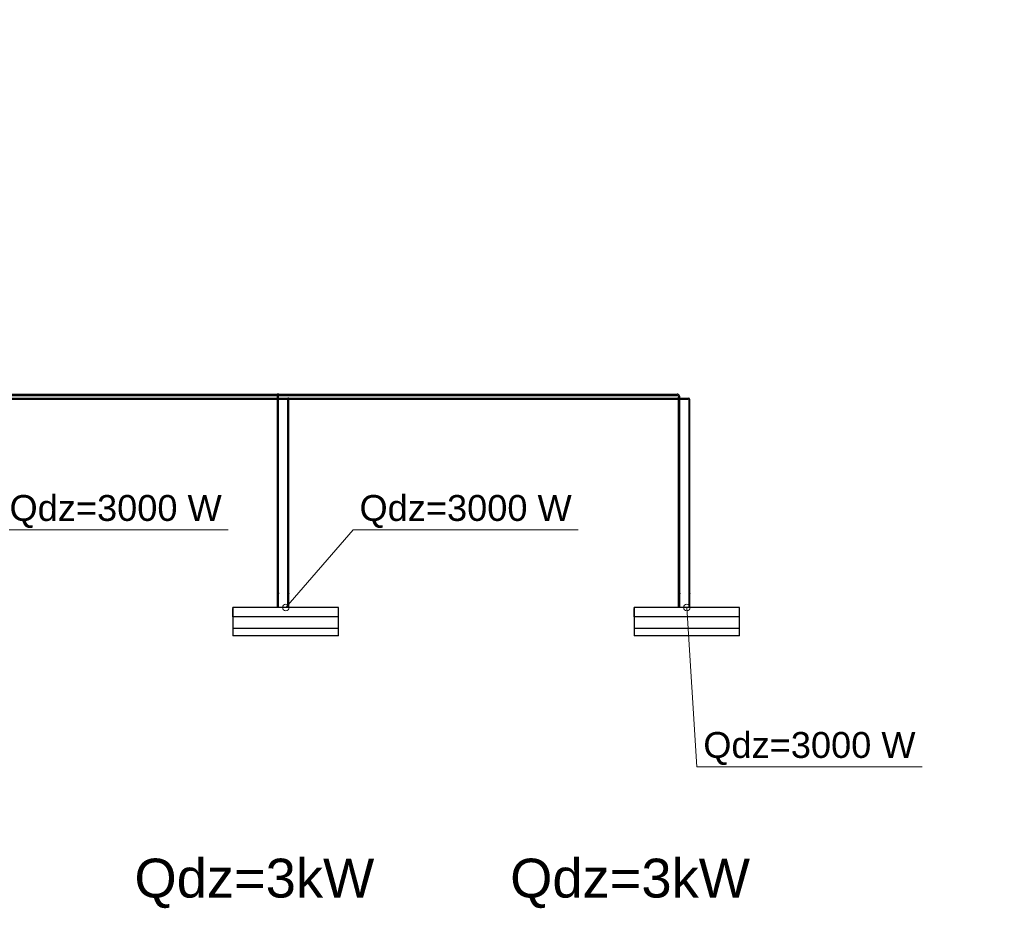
# Model space of a CAD drawing. Header units: millimetres. Extents: x -134161 to 355560, y -27497 to 30328.
# Tile 95 of 95: x 201381 to 208982, y -12433 to -5582. Entities that reach past the tile are written whole.
import ezdxf

# ---------------------------------------------------------------- set-up
doc = ezdxf.new("R2010")
doc.units = ezdxf.units.MM
doc.linetypes.add('HIDDEN', pattern=[9.525, 6.35, -3.175])
doc.linetypes.add('UnderCeiling', pattern=[6.7, 4.2, -1, 0.5, -1])
for name, color, linetype in [('0000 RAKSTLAUKUMS - LAYOUT', 7, 'CONTINUOUS'), ('Dz1-Atpakalgaita', 7, 'CONTINUOUS'), ('Dz1-Fenkoils', 7, 'CONTINUOUS'), ('Dz1-Radiators', 7, 'CONTINUOUS'), ('Dz1-Teksts-', 7, 'CONTINUOUS'), ('Dz1-Turpgaita', 7, 'CONTINUOUS')]:
    doc.layers.add(name, color=color, linetype=linetype)
doc.layers.add('AVK-K_uzdevums', color=6, linetype='CONTINUOUS', lineweight=30)
doc.styles.add('Arial', font='arial.ttf', dxfattribs={"height": 187.5})
doc.styles.add('PBL', font='arial.ttf')

# ---------------------------------------------------------------- blocks, each defined once
blk = doc.blocks.new('*U1851')
at = {"layer": 'Dz1-Atpakalgaita', "color": 6, "linetype": 'UnderCeiling', "lineweight": 25}
for p, q in [((58928.6, 8211.3, 2800), (61616.7, 8211.3, 2800)), ((58928.6, 8201.3, 2800), (61616.7, 8201.3, 2800))]:
    blk.add_line(p, q, dxfattribs=at)
blk = doc.blocks.new('*U1853')
at = {"layer": 'Dz1-Turpgaita', "color": 4, "linetype": 'UnderCeiling', "lineweight": 25}
for p, q in [((59005.8, 8180.3, 2800), (61699.5, 8180.3, 2800)), ((59005.8, 8174.3, 2800), (61699.5, 8174.3, 2800))]:
    blk.add_line(p, q, dxfattribs=at)
blk = doc.blocks.new('*U1854')
at = {"layer": 'Dz1-Atpakalgaita', "color": 6, "linetype": 'UnderCeiling', "lineweight": 25}
for p, q in [((61630.7, 8211.3, 2800), (61616.7, 8211.3, 2800)), ((61619.1, 8201.6, 2801.9), (61618.7, 8201.3, 2800)), ((61620.1, 8202.7, 2803.5), (61619.1, 8201.6, 2801.9)), ((61621.8, 8204.4, 2804.6), (61620.1, 8202.7, 2803.5)), ((61623.7, 8206.3, 2805), (61621.8, 8204.4, 2804.6)), ((61625.6, 8204.4, 2804.6), (61623.7, 8206.3, 2805)), ((61627.2, 8202.7, 2803.5), (61625.6, 8204.4, 2804.6)), ((61628.3, 8201.6, 2801.9), (61627.2, 8202.7, 2803.5)), ((61628.7, 8201.3, 2800), (61628.3, 8201.6, 2801.9)), ((61630.7, 8201.3, 2800), (61628.7, 8201.3, 2800))]:
    blk.add_line(p, q, dxfattribs=at)
at = {"layer": 'Dz1-Atpakalgaita', "color": 6, "linetype": 'UnderCeiling', "lineweight": 25, "extrusion": (-1, 0, 0)}
for centre in [(61616.7, 8206.3, 2800), (61630.7, 8206.3, 2800)]:
    blk.add_ellipse(centre, major_axis=(0, -5), ratio=1, start_param=0, end_param=3.141593, dxfattribs=at)
at = {"layer": 'Dz1-Atpakalgaita', "color": 6, "linetype": 'UnderCeiling', "lineweight": 25, "extrusion": (0, 0, -1)}
blk.add_ellipse((61617.2, 8199.8, 2800), major_axis=(0, 1.5), ratio=1, start_param=0, end_param=1.570796, dxfattribs=at)
at = {"layer": 'Dz1-Atpakalgaita', "color": 6, "linetype": 'UnderCeiling', "lineweight": 25, "extrusion": (0, -1, 0)}
blk.add_ellipse((61623.7, 8199.8, 2800), major_axis=(5, 0), ratio=1, start_param=0, end_param=3.141593, dxfattribs=at)
at = {"layer": 'Dz1-Atpakalgaita', "color": 6, "linetype": 'UnderCeiling', "lineweight": 25}
blk.add_ellipse((61630.2, 8199.8, 2800), major_axis=(0, 1.5), ratio=1, start_param=0, end_param=1.570796, dxfattribs=at)
blk = doc.blocks.new('*U1855')
at = {"layer": 'Dz1-Atpakalgaita', "color": 6, "linetype": 'UnderCeiling', "lineweight": 25}
for p, q in [((61630.7, 8211.3, 2800), (64705.4, 8211.3, 2800)), ((61630.7, 8201.3, 2800), (64705.4, 8201.3, 2800))]:
    blk.add_line(p, q, dxfattribs=at)
blk = doc.blocks.new('*U1856')
at = {"layer": 'Dz1-Turpgaita', "color": 4, "linetype": 'UnderCeiling', "lineweight": 25}
for p, q in [((61707.9, 8180.3, 2800), (61699.5, 8180.3, 2800)), ((61700.9, 8174.5, 2801.1), (61700.7, 8174.3, 2800)), ((61701.6, 8175.1, 2802.1), (61700.9, 8174.5, 2801.1)), ((61702.5, 8176.1, 2802.8), (61701.6, 8175.1, 2802.1)), ((61703.7, 8177.3, 2803), (61702.5, 8176.1, 2802.8)), ((61704.8, 8176.1, 2802.8), (61703.7, 8177.3, 2803)), ((61705.8, 8175.1, 2802.1), (61704.8, 8176.1, 2802.8)), ((61706.5, 8174.5, 2801.1), (61705.8, 8175.1, 2802.1)), ((61706.7, 8174.3, 2800), (61706.5, 8174.5, 2801.1)), ((61707.9, 8174.3, 2800), (61706.7, 8174.3, 2800))]:
    blk.add_line(p, q, dxfattribs=at)
at = {"layer": 'Dz1-Turpgaita', "color": 4, "linetype": 'UnderCeiling', "lineweight": 25, "extrusion": (-1, 0, 0)}
for centre in [(61699.5, 8177.3, 2800), (61707.9, 8177.3, 2800)]:
    blk.add_ellipse(centre, major_axis=(0, -3), ratio=1, start_param=0, end_param=3.141593, dxfattribs=at)
at = {"layer": 'Dz1-Turpgaita', "color": 4, "linetype": 'UnderCeiling', "lineweight": 25, "extrusion": (0, 0, -1)}
blk.add_ellipse((61699.8, 8173.4, 2800), major_axis=(0, 0.9), ratio=1, start_param=0, end_param=1.570796, dxfattribs=at)
at = {"layer": 'Dz1-Turpgaita', "color": 4, "linetype": 'UnderCeiling', "lineweight": 25, "extrusion": (0, -1, 0)}
blk.add_ellipse((61703.7, 8173.3, 2800), major_axis=(3, 0), ratio=1, start_param=0, end_param=3.141593, dxfattribs=at)
at = {"layer": 'Dz1-Turpgaita', "color": 4, "linetype": 'UnderCeiling', "lineweight": 25}
blk.add_ellipse((61707.6, 8173.4, 2800), major_axis=(0, 0.9), ratio=1, start_param=0, end_param=1.570796, dxfattribs=at)
blk = doc.blocks.new('*U1857')
at = {"layer": 'Dz1-Turpgaita', "color": 4, "linetype": 'UnderCeiling', "lineweight": 25}
for p, q in [((61707.9, 8180.3, 2800), (64791.4, 8180.3, 2800)), ((61707.9, 8174.3, 2800), (64791.4, 8174.3, 2800))]:
    blk.add_line(p, q, dxfattribs=at)
blk = doc.blocks.new('*U1858')
at = {"layer": 'Dz1-Atpakalgaita', "color": 6, "linetype": 'UnderCeiling', "lineweight": 25}
for major_axis in [(20, 0), (10, 0)]:
    blk.add_ellipse((64705.4, 8191.3, 2800), major_axis=major_axis, ratio=1, start_param=0, end_param=1.570796, dxfattribs=at)
at = {"layer": 'Dz1-Atpakalgaita', "color": 6, "linetype": 'UnderCeiling', "lineweight": 25, "extrusion": (-1, 0, 0)}
blk.add_ellipse((64705.4, 8206.3, 2800), major_axis=(0, -5), ratio=1, start_param=0, end_param=3.141593, dxfattribs=at)
at = {"layer": 'Dz1-Atpakalgaita', "color": 6, "linetype": 'UnderCeiling', "lineweight": 25, "extrusion": (0, -1, 0)}
blk.add_ellipse((64720.4, 8191.3, 2800), major_axis=(5, 0), ratio=1, start_param=0, end_param=3.141593, dxfattribs=at)
blk = doc.blocks.new('*U1859')
at = {"layer": 'Dz1-Turpgaita', "color": 4, "linetype": 'UnderCeiling', "lineweight": 25}
for major_axis in [(12, 0), (6, 0)]:
    blk.add_ellipse((64791.4, 8168.3, 2800), major_axis=major_axis, ratio=1, start_param=0, end_param=1.570796, dxfattribs=at)
at = {"layer": 'Dz1-Turpgaita', "color": 4, "linetype": 'UnderCeiling', "lineweight": 25, "extrusion": (-1, 0, 0)}
blk.add_ellipse((64791.4, 8177.3, 2800), major_axis=(0, -3), ratio=1, start_param=0, end_param=3.141593, dxfattribs=at)
at = {"layer": 'Dz1-Turpgaita', "color": 4, "linetype": 'UnderCeiling', "lineweight": 25, "extrusion": (0, -1, 0)}
blk.add_ellipse((64800.4, 8168.3, 2800), major_axis=(3, 0), ratio=1, start_param=0, end_param=3.141593, dxfattribs=at)
blk = doc.blocks.new('*U2009')
at = {"layer": 'Dz1-Teksts-', "color": 7, "linetype": 'Continuous', "lineweight": 0}
for p, q in [((58981.6, 6564.6, 2200), (59500.8, 7164.3, 2200)), ((59500.8, 7164.3, 2200), (61239.4, 7164.3, 2200))]:
    blk.add_line(p, q, dxfattribs=at)
at = {"layer": 'Dz1-Teksts-', "color": 7, "linetype": 'Continuous', "lineweight": 0, "extrusion": (0, 0, -1)}
blk.add_circle((-58981.6, 6564.6, -2200), 25, dxfattribs=at)
at = {"layer": 'Dz1-Teksts-', "color": 7, "linetype": 'Continuous', "lineweight": 0, "style": 'Arial'}
blk.add_text('Qdz=3000 W', height=200, dxfattribs=at).set_placement((59550.9, 7233.2, 2200))
blk = doc.blocks.new('*U2022')
at = {"layer": 'Dz1-Teksts-', "color": 7, "linetype": 'Continuous', "lineweight": 0}
for p, q in [((61683.7, 6564.6, 2200), (62202.9, 7164.3, 2200)), ((62202.9, 7164.3, 2200), (63941.5, 7164.3, 2200))]:
    blk.add_line(p, q, dxfattribs=at)
at = {"layer": 'Dz1-Teksts-', "color": 7, "linetype": 'Continuous', "lineweight": 0, "extrusion": (0, 0, -1)}
blk.add_circle((-61683.7, 6564.6, -2200), 25, dxfattribs=at)
at = {"layer": 'Dz1-Teksts-', "color": 7, "linetype": 'Continuous', "lineweight": 0, "style": 'Arial'}
blk.add_text('Qdz=3000 W', height=200, dxfattribs=at).set_placement((62253, 7233.2, 2200))
blk = doc.blocks.new('*U2023')
at = {"layer": 'Dz1-Atpakalgaita', "color": 6, "linetype": 'UnderCeiling', "lineweight": 25}
for p, q in [((61618.7, 6688.6, 2800), (61618.7, 8199.8, 2800)), ((61628.7, 6688.6, 2800), (61628.7, 8199.8, 2800))]:
    blk.add_line(p, q, dxfattribs=at)
blk = doc.blocks.new('*U2024')
at = {"layer": 'Dz1-Turpgaita', "color": 4, "linetype": 'UnderCeiling', "lineweight": 25}
for p, q in [((61700.7, 6682.6, 2800), (61700.7, 8173.3, 2800)), ((61706.7, 6682.6, 2800), (61706.7, 8173.3, 2800))]:
    blk.add_line(p, q, dxfattribs=at)
blk = doc.blocks.new('*U2025')
at = {"layer": 'Dz1-Atpakalgaita', "color": 6, "linetype": 'UnderCeiling', "lineweight": 25, "extrusion": (0, 1, 0)}
blk.add_ellipse((61623.7, 6688.6, 2800), major_axis=(-5, 0), ratio=1, start_param=0, end_param=3.141593, dxfattribs=at)
at = {"layer": 'Dz1-Atpakalgaita', "color": 6, "linetype": 'UnderCeiling', "lineweight": 25, "extrusion": (-1, 0, 0)}
for centre in [(61618.7, 6688.6, 2785), (61628.7, 6688.6, 2785)]:
    blk.add_ellipse(centre, major_axis=(0, -15), ratio=1, start_param=0, end_param=1.570796, dxfattribs=at)
at = {"layer": 'Dz1-Atpakalgaita', "color": 7, "linetype": 'HIDDEN', "lineweight": -3, "extrusion": (0, 0, -1)}
blk.add_ellipse((61623.7, 6673.6, 2785), major_axis=(-5, 0), ratio=1, start_param=0, end_param=3.141593, dxfattribs=at)
at = {"layer": 'Dz1-Atpakalgaita', "color": 6, "linetype": 'UnderCeiling', "lineweight": 25, "extrusion": (0, 0, -1)}
blk.add_ellipse((61623.7, 6673.6, 2785), major_axis=(5, 0), ratio=1, start_param=0, end_param=3.141593, dxfattribs=at)
blk = doc.blocks.new('*U2026')
at = {"layer": 'Dz1-Atpakalgaita', "color": 7, "linetype": 'Continuous', "lineweight": -3}
for p, q in [((61623.7, 6673.6, 2378.5), (61623.7, 6673.6, 2377.5)), ((61623.7, 6673.6, 2628.5), (61623.7, 6673.6, 2627.5))]:
    blk.add_line(p, q, dxfattribs=at)
blk = doc.blocks.new('*U2027')
at = {"layer": 'Dz1-Turpgaita', "color": 4, "linetype": 'UnderCeiling', "lineweight": 25, "extrusion": (0, 1, 0)}
blk.add_ellipse((61703.7, 6682.6, 2800), major_axis=(-3, 0), ratio=1, start_param=0, end_param=3.141593, dxfattribs=at)
at = {"layer": 'Dz1-Turpgaita', "color": 4, "linetype": 'UnderCeiling', "lineweight": 25, "extrusion": (-1, 0, 0)}
for centre in [(61700.7, 6682.6, 2791), (61706.7, 6682.6, 2791)]:
    blk.add_ellipse(centre, major_axis=(0, -9), ratio=1, start_param=0, end_param=1.570796, dxfattribs=at)
at = {"layer": 'Dz1-Turpgaita', "color": 7, "linetype": 'HIDDEN', "lineweight": -3, "extrusion": (0, 0, -1)}
blk.add_ellipse((61703.7, 6673.6, 2791), major_axis=(-3, 0), ratio=1, start_param=0, end_param=3.141593, dxfattribs=at)
at = {"layer": 'Dz1-Turpgaita', "color": 4, "linetype": 'UnderCeiling', "lineweight": 25, "extrusion": (0, 0, -1)}
blk.add_ellipse((61703.7, 6673.6, 2791), major_axis=(3, 0), ratio=1, start_param=0, end_param=3.141593, dxfattribs=at)
blk = doc.blocks.new('*U2028')
at = {"layer": 'Dz1-Turpgaita', "color": 7, "linetype": 'Continuous', "lineweight": -3}
for p, q in [((61703.7, 6673.6, 2372.5), (61703.7, 6673.6, 2371.5)), ((61703.7, 6673.6, 2622.5), (61703.7, 6673.6, 2621.5))]:
    blk.add_line(p, q, dxfattribs=at)
blk = doc.blocks.new('*U2029')
at = {"layer": 'Dz1-Turpgaita', "color": 4, "linetype": 'UnderCeiling', "lineweight": 25, "extrusion": (1, 0, 0)}
for centre in [(61700.7, 6664.6, 2122.5), (61706.7, 6664.6, 2122.5)]:
    blk.add_ellipse(centre, major_axis=(0, 0, -9), ratio=1, start_param=0, end_param=1.570796, dxfattribs=at)
at = {"layer": 'Dz1-Turpgaita', "color": 4, "linetype": 'UnderCeiling', "lineweight": 25, "extrusion": (0, -1, 0)}
blk.add_ellipse((61703.7, 6664.6, 2113.5), major_axis=(3, 0), ratio=1, start_param=0, end_param=3.141593, dxfattribs=at)
blk = doc.blocks.new('*U2030')
at = {"layer": 'Dz1-Turpgaita', "color": 4, "linetype": 'UnderCeiling', "lineweight": 25}
for p, q in [((61700.7, 6564.6, 2113.5), (61700.7, 6664.6, 2113.5)), ((61706.7, 6564.6, 2113.5), (61706.7, 6664.6, 2113.5))]:
    blk.add_line(p, q, dxfattribs=at)
blk = doc.blocks.new('*U2031')
at = {"layer": 'Dz1-Atpakalgaita', "color": 6, "linetype": 'UnderCeiling', "lineweight": 25, "extrusion": (1, 0, 0)}
for centre in [(61618.7, 6658.6, 2128.5), (61628.7, 6658.6, 2128.5)]:
    blk.add_ellipse(centre, major_axis=(0, 0, -15), ratio=1, start_param=0, end_param=1.570796, dxfattribs=at)
at = {"layer": 'Dz1-Atpakalgaita', "color": 6, "linetype": 'UnderCeiling', "lineweight": 25, "extrusion": (0, -1, 0)}
blk.add_ellipse((61623.7, 6658.6, 2113.5), major_axis=(5, 0), ratio=1, start_param=0, end_param=3.141593, dxfattribs=at)
blk = doc.blocks.new('*U2032')
at = {"layer": 'Dz1-Atpakalgaita', "color": 6, "linetype": 'UnderCeiling', "lineweight": 25}
for p, q in [((61618.7, 6564.6, 2113.5), (61618.7, 6658.6, 2113.5)), ((61628.7, 6564.6, 2113.5), (61628.7, 6658.6, 2113.5))]:
    blk.add_line(p, q, dxfattribs=at)
blk = doc.blocks.new('*U2033')
at = {"layer": 'Dz1-Radiators', "color": 7, "linetype": 'Continuous', "lineweight": -3}
blk.add_line((61703.7, 6564.6, 2113.5), (61703.7, 6564.6, 2112.5), dxfattribs=at)
blk = doc.blocks.new('*U2034')
at = {"layer": 'Dz1-Fenkoils', "color": 7, "linetype": 'HIDDEN', "lineweight": -3}
for p, q in [((61276.2, 6492.2, 2060.7), (61276.2, 6564.6, 2057.5)), ((61276.2, 6564.6, 2057.5), (61276.2, 6564.6, 2342.5)), ((62091.2, 6564.6, 2342.5), (62091.2, 6564.6, 2057.5)), ((61276.2, 6347.6, 2309.2), (61276.2, 6347.6, 2128.8)), ((62091.2, 6347.6, 2128.8), (62091.2, 6347.6, 2309.2))]:
    blk.add_line(p, q, dxfattribs=at)
at = {"layer": 'Dz1-Fenkoils', "color": 7, "linetype": 'Continuous', "lineweight": -3}
for p, q in [((62091.2, 6564.6, 2342.5), (61276.2, 6564.6, 2342.5)), ((61276.2, 6564.6, 2342.5), (61276.2, 6492.2, 2342.5)), ((62091.2, 6492.2, 2342.5), (62091.2, 6564.6, 2342.5)), ((62091.2, 6492.2, 2342.5), (61276.2, 6492.2, 2342.5)), ((61276.2, 6492.2, 2342.5), (61276.2, 6401.8, 2328.2)), ((62091.2, 6401.8, 2328.2), (62091.2, 6492.2, 2342.5)), ((62091.2, 6401.8, 2328.2), (61276.2, 6401.8, 2328.2)), ((61276.2, 6401.8, 2328.2), (61276.2, 6347.6, 2309.2)), ((62091.2, 6347.6, 2309.2), (62091.2, 6401.8, 2328.2)), ((62091.2, 6347.6, 2309.2), (61276.2, 6347.6, 2309.2))]:
    blk.add_line(p, q, dxfattribs=at)
blk = doc.blocks.new('*U2035')
at = {"layer": 'Dz1-Teksts-', "color": 7, "linetype": 'Continuous', "lineweight": 0}
for p, q in [((64780.4, 6564.6, 2200), (64857.3, 5335.1, 2200)), ((64857.3, 5335.1, 2200), (66596, 5335.1, 2200))]:
    blk.add_line(p, q, dxfattribs=at)
at = {"layer": 'Dz1-Teksts-', "color": 7, "linetype": 'Continuous', "lineweight": 0, "extrusion": (0, 0, -1)}
blk.add_circle((-64780.4, 6564.6, -2200), 25, dxfattribs=at)
at = {"layer": 'Dz1-Teksts-', "color": 7, "linetype": 'Continuous', "lineweight": 0, "style": 'Arial'}
blk.add_text('Qdz=3000 W', height=200, dxfattribs=at).set_placement((64907.4, 5404, 2200))
blk = doc.blocks.new('*U2036')
at = {"layer": 'Dz1-Atpakalgaita', "color": 6, "linetype": 'UnderCeiling', "lineweight": 25}
for p, q in [((64715.4, 6688.6, 2800), (64715.4, 8191.3, 2800)), ((64725.4, 6688.6, 2800), (64725.4, 8191.3, 2800))]:
    blk.add_line(p, q, dxfattribs=at)
blk = doc.blocks.new('*U2037')
at = {"layer": 'Dz1-Turpgaita', "color": 4, "linetype": 'UnderCeiling', "lineweight": 25}
for p, q in [((64797.4, 6682.6, 2800), (64797.4, 8168.3, 2800)), ((64803.4, 6682.6, 2800), (64803.4, 8168.3, 2800))]:
    blk.add_line(p, q, dxfattribs=at)
blk = doc.blocks.new('*U2038')
at = {"layer": 'Dz1-Atpakalgaita', "color": 6, "linetype": 'UnderCeiling', "lineweight": 25, "extrusion": (0, 1, 0)}
blk.add_ellipse((64720.4, 6688.6, 2800), major_axis=(-5, 0), ratio=1, start_param=0, end_param=3.141593, dxfattribs=at)
at = {"layer": 'Dz1-Atpakalgaita', "color": 6, "linetype": 'UnderCeiling', "lineweight": 25, "extrusion": (-1, 0, 0)}
for centre in [(64715.4, 6688.6, 2785), (64725.4, 6688.6, 2785)]:
    blk.add_ellipse(centre, major_axis=(0, -15), ratio=1, start_param=0, end_param=1.570796, dxfattribs=at)
at = {"layer": 'Dz1-Atpakalgaita', "color": 7, "linetype": 'HIDDEN', "lineweight": -3, "extrusion": (0, 0, -1)}
blk.add_ellipse((64720.4, 6673.6, 2785), major_axis=(-5, 0), ratio=1, start_param=0, end_param=3.141593, dxfattribs=at)
at = {"layer": 'Dz1-Atpakalgaita', "color": 6, "linetype": 'UnderCeiling', "lineweight": 25, "extrusion": (0, 0, -1)}
blk.add_ellipse((64720.4, 6673.6, 2785), major_axis=(5, 0), ratio=1, start_param=0, end_param=3.141593, dxfattribs=at)
blk = doc.blocks.new('*U2039')
at = {"layer": 'Dz1-Atpakalgaita', "color": 7, "linetype": 'Continuous', "lineweight": -3}
for p, q in [((64720.4, 6673.6, 2378.5), (64720.4, 6673.6, 2377.5)), ((64720.4, 6673.6, 2628.5), (64720.4, 6673.6, 2627.5))]:
    blk.add_line(p, q, dxfattribs=at)
blk = doc.blocks.new('*U2040')
at = {"layer": 'Dz1-Turpgaita', "color": 4, "linetype": 'UnderCeiling', "lineweight": 25, "extrusion": (0, 1, 0)}
blk.add_ellipse((64800.4, 6682.6, 2800), major_axis=(-3, 0), ratio=1, start_param=0, end_param=3.141593, dxfattribs=at)
at = {"layer": 'Dz1-Turpgaita', "color": 4, "linetype": 'UnderCeiling', "lineweight": 25, "extrusion": (-1, 0, 0)}
for centre in [(64797.4, 6682.6, 2791), (64803.4, 6682.6, 2791)]:
    blk.add_ellipse(centre, major_axis=(0, -9), ratio=1, start_param=0, end_param=1.570796, dxfattribs=at)
at = {"layer": 'Dz1-Turpgaita', "color": 7, "linetype": 'HIDDEN', "lineweight": -3, "extrusion": (0, 0, -1)}
blk.add_ellipse((64800.4, 6673.6, 2791), major_axis=(-3, 0), ratio=1, start_param=0, end_param=3.141593, dxfattribs=at)
at = {"layer": 'Dz1-Turpgaita', "color": 4, "linetype": 'UnderCeiling', "lineweight": 25, "extrusion": (0, 0, -1)}
blk.add_ellipse((64800.4, 6673.6, 2791), major_axis=(3, 0), ratio=1, start_param=0, end_param=3.141593, dxfattribs=at)
blk = doc.blocks.new('*U2041')
at = {"layer": 'Dz1-Turpgaita', "color": 7, "linetype": 'Continuous', "lineweight": -3}
for p, q in [((64800.4, 6673.6, 2372.5), (64800.4, 6673.6, 2371.5)), ((64800.4, 6673.6, 2622.5), (64800.4, 6673.6, 2621.5))]:
    blk.add_line(p, q, dxfattribs=at)
blk = doc.blocks.new('*U2042')
at = {"layer": 'Dz1-Turpgaita', "color": 4, "linetype": 'UnderCeiling', "lineweight": 25, "extrusion": (1, 0, 0)}
for centre in [(64797.4, 6664.6, 2122.5), (64803.4, 6664.6, 2122.5)]:
    blk.add_ellipse(centre, major_axis=(0, 0, -9), ratio=1, start_param=0, end_param=1.570796, dxfattribs=at)
at = {"layer": 'Dz1-Turpgaita', "color": 4, "linetype": 'UnderCeiling', "lineweight": 25, "extrusion": (0, -1, 0)}
blk.add_ellipse((64800.4, 6664.6, 2113.5), major_axis=(3, 0), ratio=1, start_param=0, end_param=3.141593, dxfattribs=at)
blk = doc.blocks.new('*U2043')
at = {"layer": 'Dz1-Turpgaita', "color": 4, "linetype": 'UnderCeiling', "lineweight": 25}
for p, q in [((64797.4, 6564.6, 2113.5), (64797.4, 6664.6, 2113.5)), ((64803.4, 6564.6, 2113.5), (64803.4, 6664.6, 2113.5))]:
    blk.add_line(p, q, dxfattribs=at)
blk = doc.blocks.new('*U2044')
at = {"layer": 'Dz1-Atpakalgaita', "color": 6, "linetype": 'UnderCeiling', "lineweight": 25, "extrusion": (1, 0, 0)}
for centre in [(64715.4, 6658.6, 2128.5), (64725.4, 6658.6, 2128.5)]:
    blk.add_ellipse(centre, major_axis=(0, 0, -15), ratio=1, start_param=0, end_param=1.570796, dxfattribs=at)
at = {"layer": 'Dz1-Atpakalgaita', "color": 6, "linetype": 'UnderCeiling', "lineweight": 25, "extrusion": (0, -1, 0)}
blk.add_ellipse((64720.4, 6658.6, 2113.5), major_axis=(5, 0), ratio=1, start_param=0, end_param=3.141593, dxfattribs=at)
blk = doc.blocks.new('*U2045')
at = {"layer": 'Dz1-Atpakalgaita', "color": 6, "linetype": 'UnderCeiling', "lineweight": 25}
for p, q in [((64715.4, 6564.6, 2113.5), (64715.4, 6658.6, 2113.5)), ((64725.4, 6564.6, 2113.5), (64725.4, 6658.6, 2113.5))]:
    blk.add_line(p, q, dxfattribs=at)
blk = doc.blocks.new('*U2046')
at = {"layer": 'Dz1-Radiators', "color": 7, "linetype": 'Continuous', "lineweight": -3}
blk.add_line((64800.4, 6564.6, 2113.5), (64800.4, 6564.6, 2112.5), dxfattribs=at)
blk = doc.blocks.new('*U2047')
at = {"layer": 'Dz1-Fenkoils', "color": 7, "linetype": 'HIDDEN', "lineweight": -3}
for p, q in [((64372.9, 6492.2, 2060.7), (64372.9, 6564.6, 2057.5)), ((64372.9, 6564.6, 2057.5), (64372.9, 6564.6, 2342.5)), ((65187.9, 6564.6, 2342.5), (65187.9, 6564.6, 2057.5)), ((64372.9, 6347.6, 2309.2), (64372.9, 6347.6, 2128.8)), ((65187.9, 6347.6, 2128.8), (65187.9, 6347.6, 2309.2))]:
    blk.add_line(p, q, dxfattribs=at)
at = {"layer": 'Dz1-Fenkoils', "color": 7, "linetype": 'Continuous', "lineweight": -3}
for p, q in [((65187.9, 6564.6, 2342.5), (64372.9, 6564.6, 2342.5)), ((64372.9, 6564.6, 2342.5), (64372.9, 6492.2, 2342.5)), ((65187.9, 6492.2, 2342.5), (65187.9, 6564.6, 2342.5)), ((65187.9, 6492.2, 2342.5), (64372.9, 6492.2, 2342.5)), ((64372.9, 6492.2, 2342.5), (64372.9, 6401.8, 2328.2)), ((65187.9, 6401.8, 2328.2), (65187.9, 6492.2, 2342.5)), ((65187.9, 6401.8, 2328.2), (64372.9, 6401.8, 2328.2)), ((64372.9, 6401.8, 2328.2), (64372.9, 6347.6, 2309.2)), ((65187.9, 6347.6, 2309.2), (65187.9, 6401.8, 2328.2)), ((65187.9, 6347.6, 2309.2), (64372.9, 6347.6, 2309.2))]:
    blk.add_line(p, q, dxfattribs=at)

msp = doc.modelspace()

# ---------------------------------------------------------------- block references
at = {"layer": 'Dz1-Atpakalgaita'}
for name in ['*U1851', '*U1854', '*U2023', '*U1855', '*U1858', '*U2036', '*U2025', '*U2031', '*U2032', '*U2026', '*U2038', '*U2044', '*U2045', '*U2039']:
    msp.add_blockref(name, (141751.2, -16683.6), dxfattribs=at)
at = {"layer": 'Dz1-Fenkoils'}
for name in ['*U2034', '*U2047']:
    msp.add_blockref(name, (141751.2, -16683.6), dxfattribs=at)
at = {"layer": 'Dz1-Radiators'}
for name in ['*U2033', '*U2046']:
    msp.add_blockref(name, (141751.2, -16683.6), dxfattribs=at)
at = {"layer": 'Dz1-Teksts-'}
for name in ['*U2009', '*U2022', '*U2035']:
    msp.add_blockref(name, (141751.2, -16683.6), dxfattribs=at)
at = {"layer": 'Dz1-Turpgaita'}
for name in ['*U1853', '*U1856', '*U2024', '*U1857', '*U1859', '*U2037', '*U2027', '*U2029', '*U2030', '*U2028', '*U2040', '*U2042', '*U2043', '*U2041']:
    msp.add_blockref(name, (141751.2, -16683.6), dxfattribs=at)

# ---------------------------------------------------------------- texts
at = {"layer": '0000 RAKSTLAUKUMS - LAYOUT', "insert": (626.6, -5594.9), "char_height": 230, "width": 7851.016, "attachment_point": 1, "style": 'PBL'}
msp.add_mtext('{\\fArial|b0|i0|c186|p34;Piezīmes:\\P\\pi-690,l920,t920;1.^IVisi izmēri doti milimetros (mm), bet augstuma atzīmes metros (m).\\P2.^ISkatīt kopā ar inventerizācijas lietu kad.apz. \\fArial|b0|i1|c186|p34;01001190285002\\fArial|b0|i0|c186|p34; veiktu \\fArial|b0|i1|c186|p34;27.05.2021}.', dxfattribs=at)
at = {"layer": 'AVK-K_uzdevums', "char_height": 300, "width": 1929.168, "attachment_point": 1, "style": 'PBL'}
for insert in [(202266.7, -12057.2), (205167.4, -12057.2)]:
    msp.add_mtext('{\\fArial|b0|i0|c186|p34;Qdz=3kW}', dxfattribs=dict(at, insert=insert))

doc.saveas('drawing.dxf')
